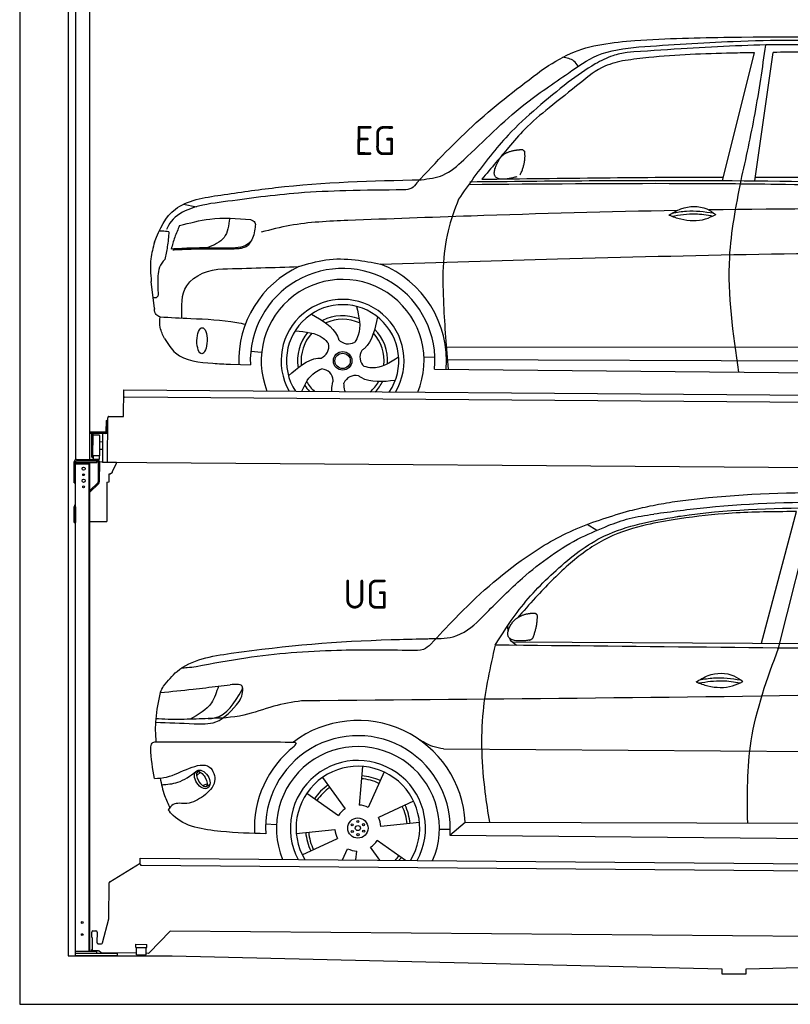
# Model space of a CAD drawing. Header units: millimetres. Extents: x -411 to 6777, y 0 to 6877.
# Tile 1 of 6: x 0 to 3183, y 0 to 4066. Entities that reach past the tile are written whole.
import ezdxf

# ---------------------------------------------------------------- set-up
doc = ezdxf.new("R2010")
doc.units = ezdxf.units.MM
for name, color, linetype, lineweight in [('AM_0', 7, 'Continuous', 50), ('car', 10, 'Continuous', 25), ('Gebäude', 7, 'Continuous', 25), ('Plattform', 7, 'Continuous', 25), ('Ständer hinten', 7, 'Continuous', 25)]:
    doc.layers.add(name, color=color, linetype=linetype, lineweight=lineweight)
doc.styles.get("Standard").update_dxf_attribs({"font": 'ISOCP.SHX'})

# ---------------------------------------------------------------- blocks, each defined once
blk = doc.blocks.new('UG Plattfrom Gl550')
at = {"layer": 'Plattform'}
for p, q in [((371.8, 506.3), (498.1, 583.5)), ((498.1, 578.8), (498.2, 597.8)), ((498.2, 597.8), (498.3, 603.8)), ((498.3, 603.8), (5435.1, 560.7)), ((5429.8, 530.7), (503, 573.7)), ((368.7, 352.3), (369.4, 502.1)), ((342.2, 253.9), (368.7, 352.3)), ((297.4, 276.5), (297.6, 298.5)), ((302.6, 303.5), (314.6, 303.4)), ((319.6, 298.3), (319.2, 255.3)), ((621.4, 302.7), (535.3, 212)), ((5347, 261.5), (621.4, 302.7)), ((297.4, 276.5), (299.7, 276.5)), ((299.7, 276.5), (299.3, 225.5)), ((324.2, 250.3), (337.3, 250.2)), ((479.6, 234.9), (479.7, 247.9)), ((479.7, 247.9), (524.7, 247.5)), ((524.6, 234.5), (524.7, 247.5)), ((296.9, 220.5), (297, 225.5)), ((325.2, 220.3), (296.9, 220.5)), ((299.3, 225.5), (297, 225.5)), ((335.5, 213.3), (328.3, 219.2)), ((481.8, 210.9), (338.6, 212.2)), ((479.6, 234.9), (524.6, 234.5)), ((481.8, 204.9), (482.1, 234.9)), ((481.8, 204.9), (521.8, 204.6)), ((521.8, 204.6), (522.1, 234.6)), ((531.7, 210.5), (521.8, 210.6))]:
    blk.add_line(p, q, dxfattribs=at)
for centre, start, end in [((503.1, 578.7), 179.5, 269.5), ((374.4, 502.1), 121.4261, 179.5), ((302.6, 298.5), 89.5, 179.5), ((314.6, 298.4), 359.5, 89.5), ((324.2, 255.3), 179.5, 269.5), ((337.4, 255.2), 269.5, 344.9258), ((325.1, 215.3), 50.8402, 89.5), ((338.6, 217.2), 230.8402, 269.5), ((531.7, 215.5), 269.5, 316.4902)]:
    blk.add_arc(centre, 5, start, end, dxfattribs=at)
blk = doc.blocks.new('Palette EG Gl550')
at = {"layer": 'Plattform'}
for p, q in [((428.6, 2427), (429.5, 2537)), ((429.5, 2537), (5467.3, 2498)), ((5462.1, 2468), (434.2, 2507)), ((356.5, 2410.3), (356.1, 2364.3)), ((363.5, 2410.2), (356.5, 2410.3)), ((358.1, 2363.3), (358.5, 2410.3)), ((362.6, 2237.5), (363.6, 2422.5)), ((368.6, 2427.5), (428.6, 2427)), ((354.1, 2362.3), (292.8, 2362.8)), ((293.1, 2362.8), (293.1, 2357.8)), ((293.1, 2360.8), (355.1, 2360.3)), ((355.1, 2357.3), (355.1, 2360.3)), ((363.1, 2363.2), (358.1, 2363.3)), ((358.2, 2363.3), (363.1, 2363.2)), ((355.1, 2357.3), (293.1, 2357.8)), ((297.3, 2260.5), (298, 2354.5)), ((302, 2354.5), (301.3, 2260.5)), ((330, 2349.4), (329.3, 2265.2)), ((342.3, 2321.9), (329.8, 2322.3)), ((342.6, 2357.4), (341.7, 2237.7)), ((342.1, 2291.7), (329.5, 2291.8)), ((328.9, 2265), (303.9, 2265)), ((303.9, 2265), (303.9, 2250)), ((328.9, 2265), (303.9, 2265)), ((303.9, 2265), (303.9, 2250)), ((303.9, 2250), (328.9, 2250)), ((328.9, 2250), (303.9, 2250)), ((328.9, 2265), (328.9, 2250)), ((328.9, 2265), (328.9, 2250)), ((5465, 2198), (341.7, 2237.7))]:
    blk.add_line(p, q, dxfattribs=at)
for centre, radius, start, end in [((434.3, 2512), 5, 179.556, 269.556), ((368.6, 2422.5), 5, 89.556, 179.556), ((354.1, 2364.3), 2.01, 269.7445, 359.3674), ((355.1, 2363.3), 3, 269.7663, 359.5554), ((355.1, 2363.3), 6, 269.556, 359.556), ((355.1, 2363.3), 6, 269.5566, 359.5553), ((300, 2354.5), 2, 359.3444, 179.3444), ((302.4, 2350.4), 0.4, 179.3444, 271.7264), ((313.4, 2023.4), 326.8, 87.1681, 91.938), ((329.6, 2349.4), 0.4, 359.3444, 86.9565), ((299.3, 2260.5), 2, 179.3444, 359.3444), ((301.7, 2264.6), 0.4, 86.9623, 179.3444), ((302.7, 2273.3), 8.39, 263.3001, 278.0521), ((328.9, 2265.2), 0.4, 267.6536, 359.3444)]:
    blk.add_arc(centre, radius, start, end, dxfattribs=at)
blk = doc.blocks.new('Car_UG')
at = {"layer": 'car'}
for p, q in [((3119.4, 1502.8), (3258.9, 2083.2)), ((3049.2, 1522.4), (3188.4, 2067.2)), ((2363.9, 1981.2), (2323.3, 2005.3)), ((2018.2, 1516.7), (4071.9, 1528)), ((1686.7, 1072), (1687.1, 1072)), ((1740.1, 1072.2), (3746.7, 1078.5)), ((1405.7, 996.9), (1393.6, 837)), ((721.8, 952.1), (736.6, 966.1)), ((723.6, 965.3), (734.1, 974.7)), ((1240.8, 949.6), (1336.3, 820.8)), ((1495.1, 974.6), (1431.3, 827.5)), ((746.4, 910.7), (765.7, 918.1)), ((761.5, 906.9), (777, 916.6)), ((1176.9, 883.3), (1309.3, 793)), ((1618.4, 855.5), (1474, 786)), ((1832.9, 770.4), (3642.9, 784.6)), ((1008.4, 755), (1053.1, 753.1)), ((1135.4, 716.9), (1294.6, 735.3)), ((1643.8, 766.9), (1484.6, 748.6)), ((1726.3, 740.3), (1771.1, 740.7)), ((1770.2, 716.1), (1832.9, 770.4)), ((1160.8, 628.4), (1305.2, 697.9)), ((1770.2, 716.1), (3701, 717.8)), ((1327.7, 609.9), (1347.9, 656.3)), ((1482.1, 610.1), (1442.9, 663)), ((1588.1, 610.3), (1469.9, 690.9)), ((1382.8, 610), (1385.6, 646.8))]:
    blk.add_line(p, q, dxfattribs=at)
for centre, radius in [((1389.6, 741.9), 41.9), ((1388.8, 769.1), 4.46), ((1365.7, 754.9), 4.46), ((1366.4, 727.7), 4.46), ((1389.6, 741.9), 10.7), ((1412.8, 756.2), 4.46), ((1413.5, 729), 4.46), ((1390.3, 714.8), 4.46)]:
    blk.add_circle(centre, radius, dxfattribs=at)
for centre, radius, start, end in [((1389.8, 742.4), 443.9, 3.6233, 127.5084), ((1389.6, 741.9), 381.5, 356.1115, 184.141), ((1389.6, 741.9), 427.8, 128.5907, 183.5582), ((1389.6, 741.9), 336.7, 337.0019, 203.1531), ((1389.6, 741.9), 279.1, 331.8638, 208.2913), ((1389.6, 741.9), 255.4, 328.9743, 211.1808), ((1389.6, 741.9), 204, 65.3726, 86.5671), ((1389.6, 741.9), 216.3, 65.4485, 86.5251), ((1389.6, 741.9), 216.3, 125.4485, 146.5251), ((1389.6, 741.9), 204, 125.3726, 146.5671), ((1389.6, 741.9), 95.2, 124.034, 147.5844), ((1389.6, 741.9), 95.2, 64.034, 87.5844), ((1389.6, 741.9), 204, 5.3726, 26.5671), ((1389.6, 741.9), 216.3, 5.4485, 26.5251), ((1389.6, 741.9), 95.2, 4.034, 27.5844), ((1389.6, 742), 95.2, 184.034, 207.5844), ((1389.6, 742), 216.3, 185.4485, 206.5251), ((1389.6, 741.9), 204, 185.3726, 206.5671), ((1389.6, 741.9), 95.2, 244.034, 267.5844), ((1389.6, 741.9), 95.2, 304.034, 327.5844), ((1389.6, 741.9), 204, 319.7706, 326.5671), ((1389.6, 741.9), 216.3, 322.4984, 326.5251)]:
    blk.add_arc(centre, radius, start, end, dxfattribs=at)
for centre, major_axis, ratio in [((744.9, 936.4), (23.2, -35.3), 0.641217), ((743.6, 937), (-17.9, 30.2), 0.433194)]:
    blk.add_ellipse(centre, major_axis=major_axis, ratio=ratio, dxfattribs=at)
for points, knots in [([(2673.6, 2101.7), (2688.3, 2103.8), (2892.1, 2133.3), (3240, 2153.3), (3572.3, 2144.1), (3713.5, 2140.2)], [0, 0, 0, 0, 44.363443, 617.827051, 1041.677324, 1041.677324, 1041.677324, 1041.677324]), ([(2499.6, 2064), (2527.6, 2071.1), (2585.2, 2085.6), (2643.6, 2096.2), (2673.6, 2101.7)], [0, 0, 0, 0, 86.602296, 178.13615, 178.13615, 178.13615, 178.13615]), ([(4360.6, 1997.9), (4212.5, 2028.4), (3890.5, 2094.7), (3371.9, 2112.1), (2931.5, 2097.6), (2671.4, 2060.7), (2598.4, 2050.4)], [0, 0, 0, 0, 452.969864, 984.660554, 1551.463157, 1772.575196, 1772.575196, 1772.575196, 1772.575196]), ([(2694.7, 2041.5), (2699.6, 2042.3), (2889.8, 2073.3), (3138.1, 2082), (3380.2, 2085), (3434.7, 2085.7)], [0, 0, 0, 0, 14.958905, 578.066478, 741.647169, 741.647169, 741.647169, 741.647169]), ([(1683.6, 1504.3), (1716, 1540.2), (1835.2, 1672), (2026, 1846.8), (2274, 1995.2), (2424.9, 2041.2), (2499.6, 2064)], [0, 0, 0, 0, 145.246154, 533.109695, 771.486221, 1004.894321, 1004.894321, 1004.894321, 1004.894321]), ([(1948.9, 1503), (1977.4, 1549.1), (2047.5, 1662.6), (2194.7, 1820), (2405.9, 1988.6), (2591.2, 2022.5), (2694.7, 2041.5)], [0, 0, 0, 0, 162.281083, 399.433399, 644.903205, 954.973623, 954.973623, 954.973623, 954.973623]), ([(2410.1, 2001.1), (2438.7, 2012.2), (2499.5, 2035.7), (2564.1, 2045.3), (2598.4, 2050.4)], [0, 0, 0, 0, 91.476949, 195.154815, 195.154815, 195.154815, 195.154815]), ([(3188.4, 2067.2), (3174.9, 2066.9), (3075.5, 2064.8), (2904.7, 2061.4), (2749, 2038.7), (2678.4, 2028.4)], [666.326512, 666.326512, 666.326512, 666.326512, 706.624571, 964.215873, 1178.205668, 1178.205668, 1178.205668, 1178.205668]), ([(1912.1, 1636.5), (1959.9, 1685.6), (2076.7, 1805.6), (2245.6, 1931.2), (2373.5, 1985.5), (2410.1, 2001.1)], [0, 0, 0, 0, 205.645796, 502.611548, 621.944957, 621.944957, 621.944957, 621.944957]), ([(2678.4, 2028.4), (2636.4, 2020.6), (2538.1, 2002.3), (2386.2, 1948.2), (2241.1, 1837.7), (2130.6, 1720.8), (2063.6, 1644.3), (2038.6, 1615.8)], [0, 0, 0, 0, 128.205286, 300.044117, 477.787268, 668.958491, 782.608096, 782.608096, 782.608096, 782.608096]), ([(1657.5, 1526.1), (1663.4, 1526.4), (1702.6, 1528.5), (1788.4, 1525.3), (1864.5, 1585.3), (1903.1, 1626.8), (1912.1, 1636.5)], [0, 0, 0, 0, 17.864769, 117.886459, 248.863247, 288.815655, 288.815655, 288.815655, 288.815655]), ([(581, 1319.9), (598.5, 1341.9), (665.7, 1426.2), (1011.8, 1486.6), (1343.3, 1516.6), (1611.1, 1524.7), (1657.5, 1526.1)], [0, 0, 0, 0, 82.89181, 318.191673, 980.786507, 1119.82356, 1119.82356, 1119.82356, 1119.82356]), ([(2040.1, 1502.9), (2032.7, 1506.7), (2018.7, 1513.7), (2010.9, 1525.5), (2008.3, 1531.9)], [0, 0, 0, 0, 23.95332, 45.454919, 45.454919, 45.454919, 45.454919]), ([(1602.8, 1477.3), (1500.3, 1477.6), (1272, 1478.3), (974.5, 1452.7), (783, 1414.7), (715, 1401.3)], [0, 0, 0, 0, 307.290604, 684.949059, 892.925798, 892.925798, 892.925798, 892.925798]), ([(1683.6, 1504.3), (1673.7, 1495.6), (1651, 1475.4), (1620.2, 1476.6), (1602.8, 1477.3)], [0, 0, 0, 0, 38.143453, 88.165274, 88.165274, 88.165274, 88.165274]), ([(1948.9, 1503), (1929.3, 1412.2), (1886.1, 1212.1), (1900, 963.5), (1925.5, 812.4), (1932.4, 771.2)], [0, 0, 0, 0, 277.646403, 612.029433, 737.577371, 737.577371, 737.577371, 737.577371]), ([(2999.2, 779.6), (2996.6, 893.4), (2990.8, 1141.6), (3074.2, 1376), (3119.4, 1502.8)], [0, 0, 0, 0, 338.772014, 738.643609, 738.643609, 738.643609, 738.643609]), ([(715, 1401.3), (702.8, 1399.4), (682.4, 1396.2), (661.8, 1395), (653.6, 1394.5)], [0, 0, 0, 0, 36.94927, 61.79219, 61.79219, 61.79219, 61.79219]), ([(2780.2, 1359.4), (2796.1, 1369.2), (2842.3, 1397.6), (2920.7, 1401), (2961.8, 1371.5), (2973.8, 1362.9)], [0, 0, 0, 0, 56.386158, 162.852709, 206.792536, 206.792536, 206.792536, 206.792536]), ([(2780.2, 1359.4), (2796.2, 1353.4), (2844.4, 1336.4), (2915.2, 1334.3), (2959.9, 1356.1), (2973.8, 1362.9)], [5.208578, 5.208578, 5.208578, 5.208578, 44.198582, 121.455021, 156.55166, 156.55166, 156.55166, 156.55166]), ([(2791.9, 1355.2), (2824.2, 1360.6), (2880.8, 1370.1), (2937.3, 1361.2), (2961.4, 1356.9)], [0, 0, 0, 0, 73.878693, 129.282646, 129.282646, 129.282646, 129.282646]), ([(2793.8, 1367.6), (2813.3, 1371.6), (2869.7, 1382.1), (2927, 1374.8), (2964.4, 1369.6)], [7.57653, 7.57653, 7.57653, 7.57653, 52.544532, 137.659237, 137.659237, 137.659237, 137.659237]), ([(568.9, 1293.5), (613.6, 1298.3), (693.2, 1306.7), (772.5, 1317.5), (807.3, 1322.2)], [0, 0, 0, 0, 134.722083, 240.148268, 240.148268, 240.148268, 240.148268]), ([(568.9, 1293.5), (569, 1293.9), (571, 1303.4), (576.1, 1311.8), (581, 1319.9)], [0, 0, 0, 0, 1.13726, 29.051294, 29.051294, 29.051294, 29.051294]), ([(807.3, 1322.2), (800.1, 1297.4), (782.2, 1236.2), (725.9, 1203.7), (692.4, 1184.4)], [0, 0, 0, 0, 75.006289, 185.501988, 185.501988, 185.501988, 185.501988]), ([(766.1, 1187.6), (775.3, 1188.3), (838.7, 1193.2), (874.5, 1254), (905, 1306)], [0, 0, 0, 0, 27.186628, 187.736759, 187.736759, 187.736759, 187.736759]), ([(905, 1306), (906.1, 1310.7), (911.9, 1334), (880.5, 1330.9), (855.5, 1328.4)], [0, 0, 0, 0, 13.096912, 65.411115, 65.411115, 65.411115, 65.411115]), ([(893.3, 1258.9), (898.7, 1268.9), (909.3, 1288.1), (908.2, 1310.1), (907.7, 1320.6)], [0, 0, 0, 0, 33.373471, 64.521028, 64.521028, 64.521028, 64.521028]), ([(4890.6, 1288.6), (4777.2, 1299.9), (4524.7, 1325.1), (4086.9, 1331.2), (2954.4, 1298.1), (1961.1, 1279.8), (1151.4, 1264.8)], [0, 0, 0, 0, 341.879851, 760.963773, 1312.001547, 3741.308129, 3741.308129, 3741.308129, 3741.308129]), ([(553.4, 1089.4), (549.9, 1120.8), (547.7, 1189.3), (561.5, 1256.9), (568.9, 1293.5)], [233.087768, 233.087768, 233.087768, 233.087768, 327.386109, 438.943239, 438.943239, 438.943239, 438.943239]), ([(1151.4, 1264.8), (1112.9, 1258.3), (1031.9, 1244.5), (908.8, 1194.3), (815.8, 1189.9), (766.1, 1187.6)], [0, 0, 0, 0, 117.033337, 246.052945, 394.183881, 394.183881, 394.183881, 394.183881]), ([(550.5, 1170.6), (602.3, 1169.1), (683.6, 1166.7), (816, 1163.2), (864.7, 1223.5), (893.3, 1258.9)], [0, 0, 0, 0, 158.046902, 247.919639, 375.430208, 375.430208, 375.430208, 375.430208]), ([(766.1, 1187.6), (733.2, 1186.1), (665.1, 1182.9), (593.3, 1181.8), (554.8, 1185), (551.4, 1185.2)], [0, 0, 0, 0, 98.913306, 204.443634, 214.852043, 214.852043, 214.852043, 214.852043]), ([(1740.1, 1072.2), (1724.8, 1074.7), (1686.2, 1081), (1652.7, 1101.6), (1632.5, 1114.1)], [0, 0, 0, 0, 45.939522, 116.435962, 116.435962, 116.435962, 116.435962]), ([(530.6, 1062.9), (531.2, 1071), (532, 1081.5), (543.6, 1089.6), (549.7, 1089.5), (553.4, 1089.4)], [0, 0, 0, 0, 22.369619, 29.273836, 40.160281, 40.160281, 40.160281, 40.160281]), ([(553.4, 1089.4), (615.4, 1090), (826.6, 1091.9), (1037.8, 1093.8), (1119.5, 1094.5)], [24.694283, 24.694283, 24.694283, 24.694283, 210.588534, 658.29544, 658.29544, 658.29544, 658.29544]), ([(1119.5, 1094.5), (1123.9, 1094), (1135.3, 1092.6), (1127.5, 1082.5), (1122.8, 1076.3)], [0, 0, 0, 0, 10.752795, 27.576977, 27.576977, 27.576977, 27.576977]), ([(547.6, 937.7), (564.6, 939.3), (615.7, 944.2), (679.2, 981.7), (778.3, 1010.2), (809.5, 918), (771.3, 885.5), (750.3, 867.6)], [0, 0, 0, 0, 50.161126, 151.683964, 234.294042, 296.871295, 373.222701, 373.222701, 373.222701, 373.222701]), ([(570.5, 940.1), (575.7, 915.7), (584.8, 873.3), (604.1, 834.6), (612.3, 818.2)], [0, 0, 0, 0, 74.615031, 129.277415, 129.277415, 129.277415, 129.277415]), ([(576.5, 912.7), (599.7, 914.5), (652.2, 918.4), (694.4, 950.6), (718, 968.6)], [0, 0, 0, 0, 68.191309, 155.020743, 155.020743, 155.020743, 155.020743]), ([(750.3, 867.6), (729, 853), (691.8, 827.7), (629.6, 843), (612, 818.1), (605.8, 809.3)], [0, 0, 0, 0, 75.158891, 131.059011, 161.208919, 161.208919, 161.208919, 161.208919]), ([(1009.1, 714.4), (948.8, 715.2), (819.4, 718.6), (662.4, 741.7), (611.9, 801), (605.8, 809.3)], [46.114962, 46.114962, 46.114962, 46.114962, 230.839937, 438.448503, 469.89769, 469.89769, 469.89769, 469.89769])]:
    blk.add_open_spline(points, degree=3, knots=knots, dxfattribs=at)
for points, degree in [([(2012.7, 1587.1), (2028.9, 1617.5), (2071.5, 1632)], 2), ([(2071.5, 1632), (2100.1, 1638), (2113, 1636.9)], 2), ([(2103.7, 1532.7), (2124.6, 1585.9), (2121.6, 1630.8)], 2), ([(2113, 1636.9), (2119.1, 1630.9), (2121.6, 1630.8)], 2), ([(2090.2, 1524.9), (1968.2, 1505.1), (2012.7, 1587.1)], 2), ([(2001.9, 1560.2), (2001.1, 1568), (2000.7, 1576.3), (2000.3, 1584.5)], 3), ([(2090.2, 1524.9), (2096.2, 1526.7), (2103.7, 1532.7)], 2), ([(3811.9, 1502.7), (3190.9, 1502.8), (2569.9, 1502.9), (1948.9, 1503)], 3), ([(807.3, 1322.2), (823.4, 1324.3), (839.4, 1326.3), (855.5, 1328.4)], 3), ([(547.6, 937.7), (537.8, 978.4), (533.7, 1020.6), (530.6, 1062.9)], 3)]:
    blk.add_open_spline(points, degree=degree, dxfattribs=at)
blk = doc.blocks.new('Car_EG')
at = {"layer": 'car'}
for p, q in [((2876, 3424.3), (3004.5, 3953.2)), ((3009.9, 3424.3), (3081.4, 3954.9)), ((650.8, 3309.4), (705.4, 3299.4)), ((533.9, 2878.2), (520.5, 2989.3)), ((1740.9, 2729.3), (3606.1, 2740.6)), ((933.5, 2703.9), (978.5, 2701.1)), ((1649.1, 2686.5), (1694.3, 2686.2)), ((1742.1, 2675.9), (3600.2, 2683.6)), ((850.5, 2650.1), (932.2, 2647.9)), ((1693.4, 2636), (3650.6, 2632.3))]:
    blk.add_line(p, q, dxfattribs=at)
for radius in [38.2, 31.6]:
    blk.add_circle((1313.2, 2667.5), radius, dxfattribs=at)
for centre, radius, start, end in [((1313.2, 2667.4), 429, 115.3257, 182.2892), ((1313.2, 2667.4), 429, 355.78, 69.0419), ((1313.2, 2667.5), 381.5, 355.2633, 182.9357), ((1313.2, 2667.4), 336.4, 337.7896, 202.2104), ((1313.2, 2667.4), 254, 329.958, 210.042), ((1313.2, 2667.5), 231.9, 326.7412, 213.2588), ((1313.2, 2667.5), 186.2, 69.0353, 117.173), ((1313.2, 2667.5), 171.5, 66.3622, 114.5079), ((1313.2, 2667.5), 186.2, 141.0346, 189.1631), ((1313.2, 2667.5), 171.5, 138.3625, 186.4977), ((1313.2, 2667.5), 171.5, 354.349, 42.5022), ((1313.2, 2667.5), 186.2, 357.0232, 45.1683), ((1203.4, 2726.3), 52.3, 293.4441, 13.2029), ((1335.3, 2790.1), 52.3, 221.4441, 301.2029), ((1436.7, 2684.4), 52.3, 149.4441, 229.2029), ((1223.3, 2581.2), 52.3, 5.4441, 85.2029), ((1367.5, 2555.3), 52.3, 77.4441, 157.2029), ((1313.2, 2667.5), 186.2, 213.0221, 223.0725), ((1313.2, 2667.5), 171.5, 210.3494, 227.8612), ((1313.2, 2667.5), 171.5, 312.1388, 330.4884), ((1313.2, 2667.5), 186.2, 316.9275, 333.1555)]:
    blk.add_arc(centre, radius, start, end, dxfattribs=at)
blk.add_ellipse((731.8, 2746.1), major_axis=(-0.6, -53.8), ratio=0.38902, dxfattribs=at)
for points, knots in [([(2125.5, 3874.1), (2164.4, 3899.7), (2279.3, 3975.3), (2552.3, 4007.8), (2771.5, 4013.4), (2901.1, 4016.6)], [0, 0, 0, 0, 138.416977, 409.239574, 800.634472, 800.634472, 800.634472, 800.634472]), ([(3391.5, 3982.7), (3294.9, 3985.1), (3064.5, 3990.8), (2760.1, 3971.2), (2552.7, 3955.9), (2478.5, 3950.4)], [0, 0, 0, 0, 289.925788, 691.034976, 914.075582, 914.075582, 914.075582, 914.075582]), ([(2526.5, 3973.5), (2656.5, 3983.3), (2949.5, 4005.4), (3422.5, 4011.7), (3824.4, 3983.3), (4068.2, 3967.8), (4125.9, 3961)], [0, 0, 0, 0, 391.04113, 881.651907, 1416.366113, 1602.404452, 1602.404452, 1602.404452, 1602.404452]), ([(2901.1, 4016.6), (3162.3, 4020.3), (3628.7, 4026.8), (4093.6, 3989.6), (4298.2, 3973.3)], [0, 0, 0, 0, 783.131876, 1398.451598, 1398.451598, 1398.451598, 1398.451598]), ([(2953.1, 3424.3), (2972.8, 3516.8), (3012.5, 3702.5), (3038, 3890.7), (3050.8, 3985.3)], [0, 0, 0, 0, 283.470666, 569.579509, 569.579509, 569.579509, 569.579509]), ([(1631.9, 3418), (1663, 3422), (1730.1, 3430.6), (1866.4, 3554.8), (2018.7, 3714.9), (2213.4, 3844.9), (2361, 3954.2), (2467.4, 3966.6), (2526.5, 3973.5)], [0, 0, 0, 0, 92.088496, 198.244431, 535.20583, 761.03899, 900.746615, 1075.694159, 1075.694159, 1075.694159, 1075.694159]), ([(2478.5, 3950.4), (2458.5, 3946.3), (2412.4, 3936.9), (2329.8, 3894.1), (2272, 3851.9), (2235.6, 3825.3)], [0, 0, 0, 0, 61.035564, 140.794883, 275.952712, 275.952712, 275.952712, 275.952712]), ([(3004.5, 3953.2), (2973.2, 3952.4), (2827.6, 3948.6), (2648.8, 3941), (2502.7, 3921.5), (2470, 3917.2)], [197.256536, 197.256536, 197.256536, 197.256536, 291.063452, 634.28515, 733.122134, 733.122134, 733.122134, 733.122134]), ([(2470, 3917.2), (2441.6, 3910.6), (2373.1, 3894.7), (2274.8, 3813.3), (2200.4, 3753.4), (2157.6, 3718.9)], [0, 0, 0, 0, 86.597787, 208.561469, 374.433345, 374.433345, 374.433345, 374.433345]), ([(2276.4, 3891.3), (2271, 3899.3), (2256.3, 3920.9), (2229.7, 3925.3), (2212.9, 3928.1)], [0, 0, 0, 0, 27.928882, 76.157533, 76.157533, 76.157533, 76.157533]), ([(1614.4, 3405.6), (1693.2, 3491.3), (1850.1, 3662.2), (2033.9, 3803.6), (2125.5, 3874.1)], [0, 0, 0, 0, 348.504368, 694.469057, 694.469057, 694.469057, 694.469057]), ([(2235.6, 3825.3), (2149.9, 3755.2), (2006.3, 3637.8), (1870.6, 3460.9), (1807.5, 3369), (1786.6, 3338.5)], [0, 0, 0, 0, 330.81645, 554.406323, 665.421108, 665.421108, 665.421108, 665.421108]), ([(2157.6, 3718.9), (2123.2, 3690.1), (2063.4, 3639.8), (1995.6, 3559.1), (1938.5, 3488.7), (1901.4, 3444.9), (1881.8, 3421.8)], [0, 0, 0, 0, 134.354018, 233.932561, 315.374508, 406.281998, 406.281998, 406.281998, 406.281998]), ([(805.1, 3348.3), (880.1, 3359.9), (1153.8, 3402.3), (1430.7, 3412.2), (1631.9, 3418)], [0, 0, 0, 0, 227.568723, 830.29912, 830.29912, 830.29912, 830.29912]), ([(1832.8, 3411.3), (2161.4, 3417.2), (3013.2, 3432.6), (3865.1, 3415), (4388.5, 3404.1)], [0, 0, 0, 0, 985.739727, 2555.887054, 2555.887054, 2555.887054, 2555.887054]), ([(2950.1, 2633.6), (2925.5, 2791.9), (2884.4, 3056.6), (2933.4, 3318.9), (2953.1, 3424.3)], [0, 0, 0, 0, 475.917648, 795.663342, 795.663342, 795.663342, 795.663342]), ([(1559, 3375.3), (1479.7, 3374), (1335.3, 3371.6), (1086.5, 3359.2), (918.5, 3334.8), (815.1, 3319.8)], [0, 0, 0, 0, 238.01557, 433.396453, 746.784674, 746.784674, 746.784674, 746.784674]), ([(1614.4, 3405.6), (1608.2, 3396.8), (1594.7, 3378), (1571.5, 3376.2), (1559, 3375.3)], [0, 0, 0, 0, 30.757615, 66.116724, 66.116724, 66.116724, 66.116724]), ([(1829, 3400), (2123, 3404.9), (2546.6, 3411.9), (3368.9, 3412), (3897, 3400.9), (4295.6, 3392.6)], [0, 0, 0, 0, 882.102268, 1270.770708, 2466.750946, 2466.750946, 2466.750946, 2466.750946]), ([(532.3, 3151.6), (552.4, 3207.2), (606.3, 3316.9), (735.2, 3337.3), (805.1, 3348.3)], [67.561551, 67.561551, 67.561551, 67.561551, 233.573658, 430.399521, 430.399521, 430.399521, 430.399521]), ([(1786.6, 3338.5), (1770.9, 3295.5), (1720.2, 3156.3), (1724.1, 2914.4), (1741.2, 2724.5), (1749.2, 2635.8)], [0, 0, 0, 0, 136.633435, 442.372192, 710.487643, 710.487643, 710.487643, 710.487643]), ([(815.1, 3319.8), (769.7, 3313.7), (692.8, 3303.3), (607.2, 3256.4), (587, 3215.7), (581.1, 3203.9)], [0, 0, 0, 0, 137.99626, 233.728897, 272.771125, 272.771125, 272.771125, 272.771125]), ([(2689.5, 3299), (2406, 3291.5), (1953, 3275.3), (1500.2, 3255), (1330.7, 3247.4)], [1993.331731, 1993.331731, 1993.331731, 1993.331731, 2843.912796, 3352.993084, 3352.993084, 3352.993084, 3352.993084]), ([(2656.1, 3279.7), (2672, 3289.6), (2718.2, 3317.9), (2796.6, 3321.4), (2837.7, 3291.9), (2849.7, 3283.3)], [0, 0, 0, 0, 56.386158, 162.852709, 206.792536, 206.792536, 206.792536, 206.792536]), ([(2669.7, 3288), (2689.2, 3292), (2745.6, 3302.5), (2802.8, 3295.2), (2840.3, 3290)], [7.57653, 7.57653, 7.57653, 7.57653, 52.544532, 137.659237, 137.659237, 137.659237, 137.659237]), ([(635.5, 3220.6), (676.9, 3232), (772.7, 3258.6), (872.1, 3252), (928.5, 3248.3)], [0, 0, 0, 0, 128.068451, 296.209187, 296.209187, 296.209187, 296.209187]), ([(2656.1, 3279.7), (2672.1, 3273.8), (2720.3, 3256.8), (2791.1, 3254.7), (2835.8, 3276.5), (2849.7, 3283.3)], [5.208578, 5.208578, 5.208578, 5.208578, 44.198582, 121.455021, 156.55166, 156.55166, 156.55166, 156.55166]), ([(2667.8, 3275.6), (2700.1, 3281), (2756.7, 3290.4), (2813.2, 3281.6), (2837.3, 3277.3)], [0, 0, 0, 0, 73.878693, 129.282646, 129.282646, 129.282646, 129.282646]), ([(635.5, 3220.6), (628.6, 3204.6), (614.9, 3173), (606, 3139.8), (601.5, 3123.3)], [0, 0, 0, 0, 52.081574, 103.113227, 103.113227, 103.113227, 103.113227]), ([(842.2, 3252.6), (838.5, 3223.2), (831.2, 3164.5), (777, 3141), (749.8, 3129.2)], [0, 0, 0, 0, 82.469489, 164.871029, 164.871029, 164.871029, 164.871029]), ([(947.9, 3217.2), (945.2, 3195.6), (941.2, 3164.6), (905.3, 3136), (862.5, 3128.5), (829.3, 3128.8), (810.1, 3129)], [0, 0, 0, 0, 61.688141, 88.915796, 131.377114, 188.888446, 188.888446, 188.888446, 188.888446]), ([(928.5, 3248.3), (935.8, 3245.1), (949.6, 3239.1), (948.5, 3224.2), (947.9, 3217.2)], [0, 0, 0, 0, 21.276303, 40.575349, 40.575349, 40.575349, 40.575349]), ([(1330.7, 3247.4), (1250.4, 3243.4), (1129.2, 3237.4), (1012.2, 3206.6), (972.8, 3196.2)], [0, 0, 0, 0, 240.25843, 362.37059, 362.37059, 362.37059, 362.37059]), ([(591.7, 3195.2), (582.6, 3196), (569, 3197.1), (555.4, 3197.4), (550.9, 3197.5)], [0, 0, 0, 0, 27.361498, 40.86311, 40.86311, 40.86311, 40.86311]), ([(591.7, 3195.2), (590.1, 3174.3), (587.2, 3135.8), (579.3, 3098.1), (575.8, 3080.9)], [0, 0, 0, 0, 62.962155, 115.550095, 115.550095, 115.550095, 115.550095]), ([(532.3, 3151.6), (526.4, 3128.7), (512.7, 3075.4), (516.9, 3020.6), (520.5, 2989.3)], [0, 0, 0, 0, 70.489124, 164.038385, 164.038385, 164.038385, 164.038385]), ([(929.9, 3158.1), (925.9, 3150.6), (918.8, 3136.9), (899.5, 3130.7), (883.3, 3127.1), (868.2, 3126.2), (857.5, 3125.7), (852.5, 3125.4)], [0, 0, 0, 0, 24.299806, 44.374389, 57.433548, 74.613131, 89.537932, 89.537932, 89.537932, 89.537932]), ([(1466.7, 3068.1), (1710.1, 3077.3), (2508, 3106.9), (3507.2, 3139.1), (4263, 3131.5), (4464, 3129.4)], [651.356687, 651.356687, 651.356687, 651.356687, 1382.168851, 3046.715693, 3649.598352, 3649.598352, 3649.598352, 3649.598352]), ([(810.1, 3129), (769.5, 3129.3), (699.9, 3129.8), (630.5, 3125.2), (601.5, 3123.3)], [0, 0, 0, 0, 121.811128, 208.751004, 208.751004, 208.751004, 208.751004]), ([(630, 3120.6), (626.4, 3120.4), (619.3, 3120), (612.2, 3119.5), (608.7, 3119.2)], [0, 0, 0, 0, 10.705348, 21.344027, 21.344027, 21.344027, 21.344027]), ([(852.5, 3125.4), (828.3, 3125.2), (778.7, 3124.7), (715.8, 3124.6), (665.9, 3122.2), (641.3, 3121.1), (630, 3120.6)], [0, 0, 0, 0, 72.676028, 148.847009, 188.713602, 222.633888, 222.633888, 222.633888, 222.633888]), ([(575.8, 3080.9), (566.9, 3070.5), (549.8, 3050.6), (548.5, 3024.5), (547.9, 3012.1)], [0, 0, 0, 0, 39.820875, 76.149862, 76.149862, 76.149862, 76.149862]), ([(1129.7, 3055.2), (1166.3, 3066.7), (1241.9, 3090.4), (1357.7, 3088.8), (1432.1, 3074.6), (1466.7, 3068.1)], [0, 0, 0, 0, 114.625588, 236.419766, 341.954275, 341.954275, 341.954275, 341.954275]), ([(547.9, 3012.1), (547.1, 2993.7), (545.9, 2966.9), (551.4, 2921.5), (534.7, 2921.2), (528.7, 2921.1)], [0, 0, 0, 0, 60.515449, 88.47232, 104.289332, 104.289332, 104.289332, 104.289332]), ([(648.4, 2839.3), (646.2, 2887.9), (641.3, 2995.8), (761, 3043.2), (815.8, 3043.1)], [0, 0, 0, 0, 134.846457, 299.405554, 299.405554, 299.405554, 299.405554]), ([(1368.5, 2892.7), (1379, 2850.9), (1392.3, 2797.5), (1368.6, 2754.5), (1362.4, 2745.4)], [0, 0, 0, 0, 119.179133, 152.546972, 152.546972, 152.546972, 152.546972]), ([(557.7, 2842.8), (551.4, 2845.5), (537.6, 2851.5), (535.5, 2866.7), (534.4, 2875.1)], [0, 0, 0, 0, 19.140318, 42.478009, 42.478009, 42.478009, 42.478009]), ([(1183.6, 2859.8), (1227.8, 2834.6), (1276.5, 2806.8), (1294.6, 2760), (1296.1, 2755.5)], [0, 0, 0, 0, 140.862207, 155.3883, 155.3883, 155.3883, 155.3883]), ([(1456.1, 2850.1), (1445.8, 2800.3), (1434.4, 2745.3), (1395.5, 2713.7), (1391.6, 2710.9)], [0, 0, 0, 0, 140.862207, 155.444261, 155.444261, 155.444261, 155.444261]), ([(577.4, 2753.6), (569.7, 2768.6), (555.4, 2796.7), (557, 2828.1), (557.7, 2842.8)], [0, 0, 0, 0, 49.34423, 92.772447, 92.772447, 92.772447, 92.772447]), ([(557.7, 2842.8), (599.9, 2841.2), (705.5, 2837.1), (824.2, 2832.4), (898.6, 2818.2), (910.6, 2815.7)], [0, 0, 0, 0, 126.842835, 317.453829, 354.349286, 354.349286, 354.349286, 354.349286]), ([(1116.1, 2789.6), (1159, 2786.7), (1214, 2782.9), (1247.6, 2747), (1254.3, 2738.2)], [0, 0, 0, 0, 119.179133, 152.627431, 152.627431, 152.627431, 152.627431]), ([(577.4, 2753.6), (591.1, 2731.9), (634.1, 2663.9), (750, 2653.7), (826.4, 2650.9), (850.5, 2650.1)], [0, 0, 0, 0, 74.559643, 234.06367, 307.600106, 307.600106, 307.600106, 307.600106]), ([(1544.5, 2684.4), (1508.7, 2660.9), (1463.2, 2631), (1413.2, 2642.4), (1402.5, 2644.8)], [0, 0, 0, 0, 119.179133, 151.2485, 151.2485, 151.2485, 151.2485]), ([(1090.2, 2603.6), (1127.9, 2637.8), (1169.4, 2675.6), (1219.4, 2678.4), (1224.2, 2678.4)], [0, 0, 0, 0, 140.862207, 155.442461, 155.442461, 155.442461, 155.442461]), ([(1145.3, 2540.3), (1158.8, 2572.1), (1179.3, 2611.8), (1217.2, 2629.6), (1227.7, 2633.3)], [22.572369, 22.572369, 22.572369, 22.572369, 119.179133, 152.616634, 152.616634, 152.616634, 152.616634]), ([(1531.1, 2588), (1480.6, 2582.4), (1424.7, 2576.3), (1382.6, 2603.5), (1378.7, 2606.3)], [0, 0, 0, 0, 140.862207, 155.53262, 155.53262, 155.53262, 155.53262]), ([(1270.2, 2540.3), (1269.3, 2551.1), (1269.8, 2566.5), (1273.9, 2581.7), (1275.3, 2586.2)], [106.941313, 106.941313, 106.941313, 106.941313, 140.862207, 155.531654, 155.531654, 155.531654, 155.531654]), ([(1324.9, 2540.3), (1324.6, 2541.4), (1321.4, 2552.6), (1320.3, 2564.7), (1319.3, 2575.5)], [115.456701, 115.456701, 115.456701, 115.456701, 119.179133, 151.284708, 151.284708, 151.284708, 151.284708])]:
    blk.add_open_spline(points, degree=3, knots=knots, dxfattribs=at)
for points, degree in [([(3201.7, 3957.3), (3161.6, 3956.6), (3121.5, 3955.8), (3081.4, 3954.9)], 3), ([(1949.4, 3495.6), (1962.7, 3529.7), (2008.3, 3540.5)], 2), ([(2008.3, 3540.5), (2036.9, 3546.5), (2049.8, 3545.4)], 2), ([(2040.5, 3441.2), (2065.4, 3492.4), (2058.4, 3539.3)], 2), ([(2049.8, 3545.4), (2055.9, 3539.4), (2058.4, 3539.3)], 2), ([(2027, 3433.4), (1895.3, 3394.2), (1949.4, 3495.6)], 2), ([(1881.8, 3421.8), (2214.3, 3428.8), (2546.9, 3435.7), (2879.5, 3438.7)], 3), ([(3011.9, 3439.7), (3322.3, 3441.5), (3632.7, 3439.6), (3943, 3435.3)], 3), ([(3767.5, 3312), (3452, 3313.3), (3136.4, 3309.5), (2820.9, 3302.2)], 3), ([(815.8, 3043.1), (920.4, 3047.2), (1025.1, 3051.2), (1129.7, 3055.2)], 3), ([(533.9, 2878.2), (534.1, 2877.1), (534.2, 2876.1), (534.4, 2875.1)], 3), ([(1001.5, 2793.9), (1001.5, 2793.9), (1001.5, 2793.9), (1001.5, 2793.9)], 3)]:
    blk.add_open_spline(points, degree=degree, dxfattribs=at)
blk.add_text('EG', height=120).set_placement((1356, 3518.1))
blk = doc.blocks.new('Ständer hinten GT205')
at = {"layer": 'Ständer hinten'}
for p, q in [((225, 2154), (225, 2240)), ((230, 200), (230, 2240)), ((319, 2237), (230, 2237)), ((235, 2250), (319, 2250)), ((319, 2245), (235, 2245)), ((290, 218), (290, 2237)), ((319, 2237), (319, 2245)), ((324, 2240), (324, 2157.2)), ((329, 2240), (328.9, 2157.1)), ((341.8, 2239.5), (329, 2240.6)), ((341.8, 2237.7), (341.8, 2239.5)), ((399.8, 2237.2), (341.8, 2237.7)), ((399.7, 2232.7), (399.8, 2237.2)), ((230, 2232), (290, 2232)), ((285, 2232), (285, 218)), ((374, 2190.5), (382.9, 2197.4)), ((382.9, 2197.4), (383, 2197.8)), ((383, 2201.9), (399.7, 2232.7)), ((383, 2197.8), (383, 2201.9)), ((360, 2156.3), (369, 2157)), ((360, 2156.3), (360, 1994)), ((369, 2157), (369, 2190.5)), ((369, 2190.5), (374, 2190.5)), ((225, 2154), (230, 2154)), ((290, 2122.1), (322.5, 2153.6)), ((325.9, 2150), (290, 2115.2)), ((230, 2054.9), (225, 2054.9)), ((225, 1990), (225, 2054.9)), ((228.1, 2062.1), (230, 2064)), ((230, 2054.9), (230, 1990)), ((290, 1994), (360, 1994)), ((225, 1990), (230, 1990)), ((319, 218), (230, 218)), ((404, 210), (230, 210)), ((319, 210), (319, 218)), ((404, 200), (404, 210)), ((404, 200), (230, 200))]:
    blk.add_line(p, q, dxfattribs=at)
for centre, radius in [((264, 2212), 6.5), ((264, 2162), 6.5), ((264, 2187), 3.7), ((264, 2137), 3.7), ((258.6, 338), 3.7), ((258.6, 288), 3.7)]:
    blk.add_circle(centre, radius, dxfattribs=at)
for centre, radius, start, end in [((235, 2240), 10, 90, 180), ((235, 2240), 5, 90, 180), ((319, 2240), 10, 0.0086, 89.9915), ((319, 2240), 5, 0, 90), ((319, 2157.2), 5, 314.0428, 0), ((318.9, 2157.1), 10, 314.1186, 0), ((235, 2054.9), 10, 134.1186, 180)]:
    blk.add_arc(centre, radius, start, end, dxfattribs=at)
blk = doc.blocks.new('Ständer hinten')
at = {"layer": 'Ständer hinten'}
for p, q in [((229.9, 5262), (229.9, 2248.6)), ((229.9, 5262), (289.9, 5262)), ((289.9, 2250), (289.9, 5262)), ((289.9, 5142), (312.9, 5142)), ((312.9, 5142), (312.9, 4990.7)), ((313, 4900.8), (313, 4740.8)), ((289.9, 4642), (297.9, 4642)), ((230, 2240), (230, 2237)), ((230, 2237), (318.9, 2237)), ((318.9, 2245), (235, 2245)), ((318.9, 2245), (318.9, 2237))]:
    blk.add_line(p, q, dxfattribs=at)
blk = doc.blocks.new('Gebäude_385_GT205')
at = {"layer": 'Gebäude', "linetype": 'Continuous'}
for p, q in [((0, 6300.8), (0, 0)), ((200, 200), (630.1, 200)), ((630.1, 200), (2900, 146.1)), ((3000, 146.1), (5231.6, 200)), ((2900, 146.1), (2900, 126.1)), ((2900, 126.1), (3000, 126.1)), ((3000, 126.1), (3000, 146.1)), ((0, 0), (5900, 0))]:
    blk.add_line(p, q, dxfattribs=at)
blk.add_lwpolyline([(200, 6100.9), (200, 200), (200, 200)], dxfattribs=at)

msp = doc.modelspace()

# ---------------------------------------------------------------- block references
at = {"layer": 'AM_0'}
for name, rotation in [('Car_EG', 359.5559561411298), ('Car_UG', 359.4224719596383)]:
    msp.add_blockref(name, (0, 0), dxfattribs=dict(at, rotation=rotation))
at = {"layer": 'Gebäude'}
msp.add_blockref('Gebäude_385_GT205', (0, 0), dxfattribs=at)
at = {"layer": 'Plattform'}
for name in ['Palette EG Gl550', 'UG Plattfrom Gl550']:
    msp.add_blockref(name, (0, 0), dxfattribs=at)
at = {"layer": 'Ständer hinten'}
for name in ['Ständer hinten', 'Ständer hinten GT205']:
    msp.add_blockref(name, (0, 0), dxfattribs=at)

# ---------------------------------------------------------------- texts
msp.add_text('UG', height=120).set_placement((1337.66, 1633.58))

doc.saveas('drawing.dxf')
